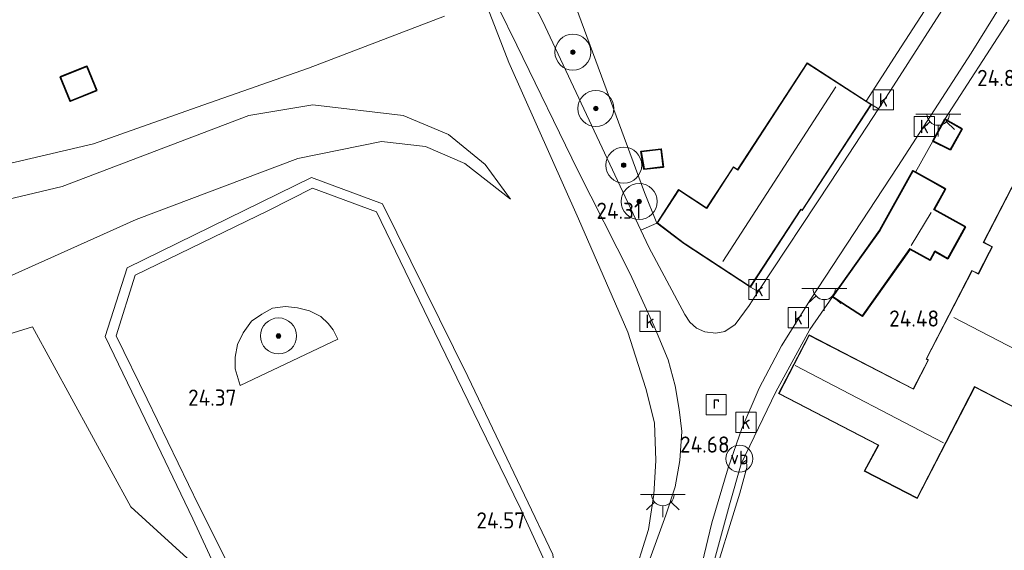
# Model space of a CAD drawing. Header units: metres. Extents: x 185049 to 189876, y 349292 to 352302.
# Tile 77 of 256: x 188148 to 188257, y 349775 to 349834. Entities that reach past the tile are written whole.
import ezdxf
from ezdxf.enums import TextEntityAlignment as Align

# ---------------------------------------------------------------- set-up
doc = ezdxf.new("R2010")
doc.units = ezdxf.units.M
for name, color, linetype, lineweight in [('B-WE-GR-BOOM-S', 90, 'Continuous', 25), ('B-WE-GR-GRAS-GV', 60, 'Continuous', 13), ('B-WE-GR-HAAG-G', 90, 'GR-HAAG1', 13), ('B-WE-GR-STRUIK-GV', 90, 'Continuous', 13), ('B-WE-GW-TALUD_KRUIN-G', 90, 'Continuous', 18), ('B-WE-GW-TALUD_TEEN-G', 90, 'Continuous', 18), ('B-WE-IE-MEUBILAIR_WEGMEUBILAIR-S', 7, 'Continuous', 25), ('B-WE-IE-TERREINAFSCHEIDING_KUNSTMATIG_HEKWERK-G', 20, 'IE-TERREINAFSCHEIDING-KUNSTMATIG', 18), ('B-WE-KG-KADASTRAAL_DAKRAND-G', 170, 'Continuous', 18), ('B-WE-KG-KADASTRAAL_NOK-G', 10, 'Continuous', 18), ('B-WE-KL-ET_LS_OV_LICHTPUNT-S', 190, 'Continuous', 25), ('B-WE-OG-BEBOUWING_SCHUUR-GV', 7, 'Continuous', 35), ('B-WE-OG-BEBOUWING_WONINGBOUW-GV', 7, 'Continuous', 18), ('B-WE-OG-TERREIN_GROEN-GV', 7, 'Continuous', 18), ('B-WE-OG-TERREIN_GROEN_TUIN-GV', 7, 'Continuous', 18), ('B-WE-RI-GWA_KOLK-S', 30, 'Continuous', 25), ('B-WE-RI-GWA_RIOOLPUT-S', 30, 'Continuous', 25), ('B-WE-VH-VERHARDING_ASFALT-GV', 252, 'Continuous', 18), ('B-WE-VH-VERHARDING_BETON-GV', 252, 'Continuous', 18), ('B-WE-VH-VERHARDING_STRAATBAKSTEEN-GV', 252, 'Continuous', 18), ('X-XX-AL-HOOGTELABEL-S', 7, 'Continuous', 25)]:
    doc.layers.add(name, color=color, linetype=linetype, lineweight=lineweight)
doc.styles.add('NLCS-ISO', font='NLCS-ISO.ttf')
doc.styles.add('NLCS-ISO-ANNOTATIVE-T18', font='NLCS-ISO.ttf', dxfattribs={"height": 1.8})
doc.linetypes.add('GR-HAAG1', pattern='A,6,[176,NLCS.SHX,S=0.125,R=0,X=0,Y=0],-2', length=8)
doc.linetypes.add('IE-TERREINAFSCHEIDING-KUNSTMATIG', pattern='A,4,[82,NLCS.SHX,S=0.75,R=90,X=0,Y=0],4,-2', length=10)

# ---------------------------------------------------------------- blocks, each defined once
blk = doc.blocks.new('SAL-HOOGTELABEL-SO')
at = {"color": 0, "linetype": 'ByBlock', "lineweight": -2, "style": 'NLCS-ISO-ANNOTATIVE-T18'}
blk.add_attdef('HOOGTE', text='', height=1.8, dxfattribs=at).set_placement((2.79, 0), align=Align.RIGHT)
blk = doc.blocks.new('SGR-BOOM_01-SO')
at = {"linetype": 'ByBlock', "lineweight": 18}
h = blk.add_hatch(color=0, dxfattribs=at)
h.dxf.hatch_style = 1
edge = h.paths.add_edge_path()
edge.add_arc((0, 0), 0.25, 0, 360)
at = {"color": 0, "linetype": 'ByBlock', "lineweight": 18}
for radius in [2, 0.25]:
    blk.add_circle((0, 0), radius, dxfattribs=at)
blk = doc.blocks.new('SRI-PUT_INSPECTIEPUT_RIOOLPUT-SO')
at = {"color": 0, "linetype": 'ByBlock', "lineweight": 18}
blk.add_lwpolyline([(-1.12, -1.12), (1.12, -1.12), (1.12, 1.12), (-1.12, 1.12)], close=True, dxfattribs=at)
at = {"color": 0, "linetype": 'ByBlock', "lineweight": 18, "style": 'NLCS-ISO'}
blk.add_text('r', height=1.5, dxfattribs=at).set_placement((0, 0.28), align=Align.MIDDLE_CENTER)
blk = doc.blocks.new('SRI-KOLK-SO')
at = {"color": 0, "linetype": 'ByBlock', "lineweight": 18}
blk.add_lwpolyline([(-1.125, -1.125), (1.125, -1.125), (1.125, 1.125), (-1.125, 1.125)], close=True, dxfattribs=at)
at = {"color": 0, "linetype": 'ByBlock', "lineweight": 18, "style": 'NLCS-ISO'}
blk.add_text('k', height=1.5, dxfattribs=at).set_placement((0, 0), align=Align.MIDDLE_CENTER)
blk = doc.blocks.new('SKL-ET_OV_LICHTPUNT-SO')
at = {"color": 0, "linetype": 'ByBlock', "lineweight": 18}
for points in [[(-1.25, 0), (-2.5, 0)], [(1.25, 0), (2.5, 0)], [(-0.92, -0.85), (-1.83, -1.7)], [(0.92, -0.85), (1.83, -1.7)], [(0, -1.25), (0, -2.5)]]:
    blk.add_lwpolyline(points, dxfattribs=at)
blk.add_lwpolyline([(0, 0), (1.25, 0, -1), (-1.25, 0)], format="xyb", close=True, dxfattribs=at)
blk = doc.blocks.new('SIE-WEG_PAAL_VERKEERSBORD-SO')
at = {"color": 0, "linetype": 'ByBlock', "lineweight": 18}
blk.add_circle((0, 0), 1.5, dxfattribs=at)
at = {"color": 0, "linetype": 'ByBlock', "lineweight": 18, "style": 'NLCS-ISO'}
blk.add_text('vb', height=1.5, dxfattribs=at).set_placement((0, 0.13), align=Align.MIDDLE_CENTER)

msp = doc.modelspace()

# ---------------------------------------------------------------- linework, layer by layer
at = {"layer": 'B-WE-GR-GRAS-GV'}
for points in [[(188198.882, 349838.726, 24.228), (188202.406, 349829.642, 24.221), (188210.163, 349812.264, 24.198), (188215.629, 349799.677, 24.221), (188217.634, 349793.447, 24.28), (188218.584, 349789.626, 24.331), (188218.746, 349785.446, 24.346), (188218.535, 349781.667, 24.354), (188217.94, 349777.788, 24.376), (188216.114, 349772.018, 24.656)], [(188145.744, 349818.147, 23.238), (188156.252, 349820.591, 23.475), (188168.398, 349824.887, 23.544), (188180.145, 349829.017, 23.789), (188195.267, 349834.769, 24.232)], [(188130.494, 349798.548, 24.444), (188160.976, 349812.202, 24.494), (188178.945, 349818.975, 24.473), (188188.237, 349820.856, 24.421), (188193.158, 349820.307, 24.41), (188197.517, 349818.433, 24.452), (188202.609, 349814.448, 24.275), (188199.767, 349818.3, 24.243), (188195.711, 349821.623, 24.285), (188190.674, 349823.745, 24.264), (188180.638, 349824.938, 23.951), (188173.522, 349823.759, 23.784), (188152.773, 349815.859, 23.43), (188129.049, 349810.224, 22.984)], [(188207.315, 349775.012, 24.723), (188197.845, 349794.784, 24.688), (188188.368, 349813.951, 24.697), (188180.46, 349816.876, 24.68), (188159.991, 349806.818, 24.641), (188157.531, 349799.204, 24.736), (188161.993, 349790.009, 24.736), (188167.276, 349778.952, 24.809), (188171.232, 349770.412, 24.762), (188160.382, 349780.3, 24.699), (188149.472, 349800.273, 24.574), (188134, 349795.512, 24.353)], [(188171.232, 349770.412, 24.762), (188167.276, 349778.952, 24.809), (188161.993, 349790.009, 24.736), (188157.531, 349799.204, 24.736), (188159.991, 349806.818, 24.641), (188180.46, 349816.876, 24.68), (188188.368, 349813.951, 24.697), (188197.845, 349794.784, 24.688), (188207.315, 349775.012, 24.723)], [(188206.415, 349774.237, 24.671), (188203.727, 349780.035, 24.68), (188199.141, 349789.447, 24.568), (188193.518, 349801.04, 24.581), (188187.707, 349813.041, 24.576), (188180.57, 349815.68, 24.559), (188175.684, 349813.212, 24.581), (188160.861, 349806.038, 24.555), (188158.75, 349799.3, 24.572), (188162.194, 349792.267, 24.607), (188167.956, 349780.422, 24.632), (188172.385, 349771.555, 24.714)], [(188134, 349795.512, 24.353), (188149.472, 349800.273, 24.574), (188160.382, 349780.3, 24.699), (188171.232, 349770.412, 24.762), (188172.315, 349770.861, 24.762), (188176.485, 349773.071, 24.731), (188176.731, 349771.928, 24.727), (188176.75, 349770.85, 24.718), (188175.003, 349762.69, 24.848), (188174.562, 349761.7, 24.86), (188174.023, 349760.901, 24.908), (188173.355, 349760.209, 24.947), (188172.395, 349759.584, 24.99), (188171.22, 349759.419, 24.998), (188170.274, 349758.898, 24.929), (188165.092, 349759.824, 24.968), (188158.274, 349760.871, 25.364), (188153.344, 349761.587, 25.708), (188148.047, 349762.363, 25.867), (188144.688, 349762.791, 25.889)]]:
    msp.add_polyline3d(points, dxfattribs=at)
msp.add_polyline3d([(188183.381, 349798.915, 24.43), (188172.548, 349793.787, 24.4), (188171.971, 349795.622, 24.4), (188171.98, 349796.905, 24.409), (188172.234, 349798.329, 24.439), (188172.868, 349799.62, 24.452), (188173.79, 349800.9, 24.456), (188174.944, 349801.678, 24.465), (188176.151, 349802.339, 24.452), (188177.574, 349802.556, 24.452), (188178.917, 349802.407, 24.452), (188180.255, 349802.069, 24.452), (188181.516, 349801.416, 24.456), (188182.328, 349800.67, 24.456), (188182.896, 349799.937, 24.456)], close=True, dxfattribs=at)
at = {"layer": 'B-WE-GR-HAAG-G'}
for points in [[(188217.482, 349815.212, 24.434), (188209.828, 349835.93, 24.482), (188208.788, 349838.663, 24.482), (188208.478, 349840.517, 24.482), (188208.359, 349842.218, 24.482), (188208.552, 349843.616, 24.482), (188209.161, 349844.921, 24.482), (188210.166, 349846.249, 24.482), (188211.839, 349847.526, 24.525), (188215.521, 349849.935, 24.533), (188224.841, 349854.611, 24.568), (188233.785, 349858.383, 24.499), (188235.181, 349859.041, 24.486), (188235.511, 349858.474, 24.525), (188241.295, 349860.968, 24.559), (188255.809, 349866.665, 24.766), (188261.277, 349854.918, 24.645)], [(188245.6, 349830.735, 24.512), (188252.515, 349841.402, 24.571)], [(188159.991, 349806.818, 24.641), (188180.46, 349816.876, 24.68), (188188.368, 349813.951, 24.697), (188197.845, 349794.784, 24.688), (188207.315, 349775.012, 24.723), (188207.68, 349771.549, 24.723), (188204.629, 349756.424, 25.067), (188199.522, 349757.561, 24.99)], [(188172.315, 349770.861, 24.762), (188171.232, 349770.412, 24.762), (188167.276, 349778.952, 24.809), (188161.993, 349790.009, 24.736), (188157.531, 349799.204, 24.736), (188159.991, 349806.818, 24.641)], [(188228.217, 349785.06, 24.632), (188232.083, 349793.052, 24.628)], [(188223.82, 349764.133, 24.938), (188222.684, 349764.591, 24.942), (188222.923, 349765.873, 24.921), (188226.94, 349780.535, 24.632), (188228.217, 349785.06, 24.632)]]:
    msp.add_polyline3d(points, dxfattribs=at)
at = {"layer": 'B-WE-GR-STRUIK-GV'}
msp.add_polyline3d([(188226.414, 349799.777, 24.409), (188225.399, 349799.579, 24.43), (188224.209, 349799.729, 24.443), (188223.247, 349800.151, 24.46), (188222.533, 349800.807, 24.469), (188221.979, 349801.645, 24.469), (188217.977, 349809.118, 24.452), (188217.09, 349811.001, 24.434), (188218.864, 349811.808, 24.434), (188221.849, 349809.53, 24.434), (188229.262, 349804.698, 24.434), (188230.127, 349804.204, 24.331), (188229.101, 349802.65, 24.4), (188227.579, 349800.552, 24.4)], close=True, dxfattribs=at)
at = {"layer": 'B-WE-GW-TALUD_KRUIN-G'}
for points in [[(188130.494, 349798.548, 24.444), (188160.976, 349812.202, 24.494), (188178.945, 349818.975, 24.473), (188188.237, 349820.856, 24.421), (188193.158, 349820.307, 24.41), (188197.517, 349818.433, 24.452), (188202.609, 349814.448, 24.275)], [(188228.827, 349785.463, 24.576), (188228.217, 349785.06, 24.632)]]:
    msp.add_polyline3d(points, dxfattribs=at)
at = {"layer": 'B-WE-GW-TALUD_TEEN-G'}
for points in [[(188202.609, 349814.448, 24.275), (188199.767, 349818.3, 24.243), (188195.711, 349821.623, 24.285), (188190.674, 349823.745, 24.264), (188180.638, 349824.938, 23.951), (188173.522, 349823.759, 23.784), (188152.773, 349815.859, 23.43), (188129.049, 349810.224, 22.984)], [(188280.259, 349744.685, 24.213), (188274.962, 349747.411, 24.324), (188268.319, 349750.267, 24.273), (188257.65, 349754.967, 24.162), (188244.061, 349758.965, 24.14), (188229.54, 349763.852, 24.361), (188225.574, 349765.106, 24.384), (188224.147, 349765.779, 24.361), (188223.834, 349766.546, 24.347), (188224.777, 349771.166, 24.332), (188228.067, 349781.826, 24.509), (188228.845, 349784.666, 24.531), (188228.827, 349785.463, 24.576)]]:
    msp.add_polyline3d(points, dxfattribs=at)
at = {"layer": 'B-WE-IE-TERREINAFSCHEIDING_KUNSTMATIG_HEKWERK-G'}
msp.add_polyline3d([(188218.864, 349811.808, 24.434), (188217.482, 349815.212, 24.434)], dxfattribs=at)
at = {"layer": 'B-WE-KG-KADASTRAAL_DAKRAND-G'}
for points in [[(188153.656, 349825.387, 25.25), (188152.604, 349827.996, 25.3), (188155.481, 349829.155, 25.602), (188156.532, 349826.546, 25.66)], [(188235.013, 349813.251, 27.649), (188234.849, 349813.358, 28.122), (188229.248, 349804.767, 28.148), (188222.009, 349809.49, 28.105), (188221.919, 349809.545, 26.685), (188218.933, 349811.823, 26.685), (188221.295, 349815.445, 26.728), (188224.355, 349813.444, 26.728), (188224.403, 349813.419, 27.735), (188227.385, 349817.993, 27.765), (188227.853, 349817.687, 27.769), (188235.576, 349829.533, 27.765), (188242.644, 349824.956, 27.219)], [(188251.472, 349820.014, 26.444), (188249.606, 349820.93, 26.642), (188250.898, 349823.255, 26.629), (188252.713, 349822.247, 26.448)], [(188217.469, 349817.827, 26.121), (188217.14, 349819.713, 26.117), (188219.307, 349819.967, 26.121), (188219.53, 349818.068, 26.121)], [(188251.172, 349807.911, 26.737), (188249.748, 349808.703, 27.262), (188249.212, 349807.739, 27.262), (188246.996, 349808.97, 27.929), (188241.698, 349801.517, 27.941), (188238.435, 349803.634, 26.793), (188243.683, 349810.99, 26.827), (188247.33, 349817.554, 26.836), (188250.886, 349815.579, 27.838), (188249.62, 349813.301, 27.838), (188253.094, 349811.371, 26.719)]]:
    msp.add_polyline3d(points, close=True, dxfattribs=at)
msp.add_polyline3d([(188262.517, 349789.343, 27.051), (188254.167, 349793.66, 27.236), (188247.776, 349781.297, 27.429), (188241.975, 349784.295, 27.429), (188243.531, 349787.162, 27.477), (188232.458, 349792.886, 27.464), (188235.793, 349799.339, 27.464), (188247.386, 349793.346, 27.567), (188249.068, 349796.601, 27.485), (188248.845, 349796.716, 27.485), (188253.897, 349806.488, 27.503), (188254.595, 349806.128, 28.109), (188255.84, 349808.536, 28.238), (188256.173, 349809.18, 29.688), (188255.2, 349809.683, 28.798), (188258.804, 349816.654, 28.802)], dxfattribs=at)
at = {"layer": 'B-WE-KG-KADASTRAAL_NOK-G'}
for points in [[(188226.175, 349807.546, 31.818), (188238.759, 349826.923, 31.741)], [(188247.142, 349809.312, 28.101), (188249.331, 349812.989, 28.139)], [(188251.884, 349801.329, 29.568), (188264.814, 349794.638, 29.546)], [(188250.73, 349787.394, 31.044), (188234.246, 349795.989, 31.009)]]:
    msp.add_polyline3d(points, dxfattribs=at)
at = {"layer": 'B-WE-OG-BEBOUWING_SCHUUR-GV'}
for points in [[(188156.597, 349826.519, 23.531), (188153.629, 349825.322, 23.531), (188152.539, 349828.023, 23.531), (188155.508, 349829.22, 23.531)], [(188252.781, 349822.267, 24.581), (188251.492, 349819.948, 24.581), (188249.536, 349820.908, 24.581), (188250.878, 349823.323, 24.581)], [(188219.586, 349818.025, 24.456), (188217.428, 349817.771, 24.456), (188217.082, 349819.757, 24.456), (188219.351, 349820.023, 24.456)], [(188253.162, 349811.39, 24.43), (188251.192, 349807.843, 24.43), (188249.767, 349808.635, 24.43), (188249.232, 349807.671, 24.43), (188247.011, 349808.904, 24.43), (188241.711, 349801.449, 24.43), (188238.364, 349803.621, 24.43), (188243.641, 349811.017, 24.43), (188247.31, 349817.622, 24.43), (188247.608, 349817.457, 24.581), (188250.954, 349815.598, 24.43), (188249.688, 349813.32, 24.43)]]:
    msp.add_polyline3d(points, close=True, dxfattribs=at)
at = {"layer": 'B-WE-OG-BEBOUWING_WONINGBOUW-GV'}
msp.add_polyline3d([(188242.713, 349824.971, 24.434), (188235.027, 349813.182, 24.434), (188234.863, 349813.289, 24.434), (188229.262, 349804.698, 24.434), (188221.849, 349809.53, 24.434), (188218.864, 349811.808, 24.434), (188221.28, 349815.514, 24.434), (188224.388, 349813.488, 24.434), (188227.37, 349818.062, 24.434), (188227.838, 349817.757, 24.434), (188235.561, 349829.602, 24.434), (188242.138, 349825.343, 24.473)], close=True, dxfattribs=at)
msp.add_polyline3d([(188262.539, 349789.276, 24.564), (188254.188, 349793.592, 24.564), (188247.797, 349781.229, 24.564), (188241.907, 349784.274, 24.564), (188243.463, 349787.141, 24.564), (188232.39, 349792.865, 24.564), (188235.772, 349799.406, 24.564), (188247.364, 349793.413, 24.564), (188249.001, 349796.579, 24.564), (188248.778, 349796.695, 24.564), (188253.876, 349806.556, 24.564), (188254.574, 349806.195, 24.564), (188255.796, 349808.559, 24.564), (188256.106, 349809.158, 24.564), (188255.132, 349809.661, 24.564), (188258.782, 349816.721, 24.564)], dxfattribs=at)
at = {"layer": 'B-WE-OG-TERREIN_GROEN-GV'}
msp.add_polyline3d([(188129.049, 349810.224, 22.984), (188152.773, 349815.859, 23.43), (188173.522, 349823.759, 23.784), (188180.638, 349824.938, 23.951), (188190.674, 349823.745, 24.264), (188195.711, 349821.623, 24.285), (188199.767, 349818.3, 24.243), (188202.609, 349814.448, 24.275), (188197.517, 349818.433, 24.452), (188193.158, 349820.307, 24.41), (188188.237, 349820.856, 24.421), (188178.945, 349818.975, 24.473), (188160.976, 349812.202, 24.494), (188130.494, 349798.548, 24.444)], dxfattribs=at)
at = {"layer": 'B-WE-OG-TERREIN_GROEN_TUIN-GV'}
for points in [[(188252.515, 349841.402, 24.571), (188245.6, 349830.735, 24.512), (188242.138, 349825.343, 24.473), (188235.561, 349829.602, 24.434), (188227.838, 349817.757, 24.434), (188227.37, 349818.062, 24.434), (188224.388, 349813.488, 24.434), (188221.28, 349815.514, 24.434), (188218.864, 349811.808, 24.434), (188217.482, 349815.212, 24.434), (188209.828, 349835.93, 24.482)], [(188195.267, 349834.769, 24.232), (188180.145, 349829.017, 23.789), (188168.398, 349824.887, 23.544), (188156.252, 349820.591, 23.475), (188145.744, 349818.147, 23.238)], [(188224.777, 349771.166, 24.332), (188228.067, 349781.826, 24.509), (188228.845, 349784.666, 24.531), (188228.827, 349785.463, 24.576), (188228.217, 349785.06, 24.632), (188232.083, 349793.052, 24.628), (188235.877, 349799.986, 24.465), (188238.364, 349803.621, 24.43), (188241.711, 349801.449, 24.43), (188247.011, 349808.904, 24.43), (188249.232, 349807.671, 24.43), (188249.767, 349808.635, 24.43), (188251.192, 349807.843, 24.43), (188253.162, 349811.39, 24.43), (188249.688, 349813.32, 24.43), (188250.954, 349815.598, 24.43), (188247.608, 349817.457, 24.581), (188249.536, 349820.908, 24.581), (188251.492, 349819.948, 24.581), (188252.781, 349822.267, 24.581), (188250.878, 349823.323, 24.581), (188258.001, 349834.357, 24.576)], [(188258.782, 349816.721, 24.564), (188255.132, 349809.661, 24.564), (188256.106, 349809.158, 24.564), (188255.796, 349808.559, 24.564), (188254.574, 349806.195, 24.564), (188253.876, 349806.556, 24.564), (188248.778, 349796.695, 24.564), (188249.001, 349796.579, 24.564), (188247.364, 349793.413, 24.564), (188235.772, 349799.406, 24.564), (188232.39, 349792.865, 24.564), (188243.463, 349787.141, 24.564), (188241.907, 349784.274, 24.564), (188247.797, 349781.229, 24.564), (188254.188, 349793.592, 24.564), (188262.539, 349789.276, 24.564)]]:
    msp.add_polyline3d(points, dxfattribs=at)
for points in [[(188152.539, 349828.023, 23.531), (188153.629, 349825.322, 23.531), (188156.597, 349826.519, 23.531), (188155.508, 349829.22, 23.531)], [(188217.082, 349819.757, 24.456), (188217.428, 349817.771, 24.456), (188219.586, 349818.025, 24.456), (188219.351, 349820.023, 24.456)], [(188274.962, 349747.411, 24.324), (188280.259, 349744.685, 24.213), (188279.165, 349744.751, 24.31), (188269.565, 349748.497, 24.568), (188256.259, 349754.048, 24.635), (188242.916, 349758.211, 24.975), (188230.532, 349762.258, 25.019), (188223.82, 349764.133, 24.938), (188222.684, 349764.591, 24.942), (188222.923, 349765.873, 24.921), (188226.94, 349780.535, 24.632), (188228.217, 349785.06, 24.632), (188228.827, 349785.463, 24.576), (188228.845, 349784.666, 24.531), (188228.067, 349781.826, 24.509), (188224.777, 349771.166, 24.332), (188223.834, 349766.546, 24.347), (188224.147, 349765.779, 24.361), (188225.574, 349765.106, 24.384), (188229.54, 349763.852, 24.361), (188244.061, 349758.965, 24.14), (188257.65, 349754.967, 24.162), (188268.319, 349750.267, 24.273)]]:
    msp.add_polyline3d(points, close=True, dxfattribs=at)
at = {"layer": 'B-WE-VH-VERHARDING_ASFALT-GV'}
for points in [[(188260.807, 349841.967, 24.564), (188253.799, 349830.658, 24.503), (188245.638, 349818.103, 24.439), (188235.937, 349803.313, 24.357), (188232.728, 349798.179, 24.387), (188230.22, 349793.468, 24.439), (188228.32, 349789.011, 24.546), (188226.782, 349784.61, 24.628), (188224.97, 349778.536, 24.718), (188221.976, 349766.013, 24.848), (188221.005, 349760.04, 24.882), (188217.423, 349744.59, 24.938), (188211.294, 349720.089, 24.985), (188206.629, 349702.076, 24.921)], [(188204.158, 349838.101, 24.374), (188206.138, 349834.254, 24.314), (188217.09, 349811.001, 24.434), (188217.977, 349809.118, 24.452), (188221.979, 349801.645, 24.469), (188222.533, 349800.807, 24.469), (188223.247, 349800.151, 24.46), (188224.209, 349799.729, 24.443), (188225.399, 349799.579, 24.43), (188226.414, 349799.777, 24.409), (188227.579, 349800.552, 24.4), (188229.101, 349802.65, 24.4), (188230.127, 349804.204, 24.331), (188238.15, 349816.347, 24.413), (188243.483, 349824.5, 24.434), (188244.814, 349826.535, 24.4), (188252.216, 349838.03, 24.538)], [(188201.585, 349711.48, 24.964), (188205.6, 349727.138, 25.015), (188209.033, 349740.481, 25.033), (188212.981, 349757.231, 24.899), (188215.391, 349767.064, 24.787), (188218.092, 349774.499, 24.731), (188219.87, 349779.364, 24.688), (188220.903, 349782.53, 24.632), (188221.41, 349785.436, 24.615), (188221.621, 349788.668, 24.598), (188221.345, 349791.091, 24.589), (188220.89, 349793.722, 24.495), (188220.119, 349796.637, 24.473), (188218.521, 349800.425, 24.413), (188215.884, 349806.158, 24.357), (188210.074, 349817.638, 24.331), (188203.295, 349831.57, 24.284), (188201.245, 349835.691, 24.215)], [(188172.385, 349771.555, 24.714), (188167.956, 349780.422, 24.632), (188162.194, 349792.267, 24.607), (188158.75, 349799.3, 24.572), (188160.861, 349806.038, 24.555), (188175.684, 349813.212, 24.581), (188180.57, 349815.68, 24.559), (188187.707, 349813.041, 24.576), (188193.518, 349801.04, 24.581), (188199.141, 349789.447, 24.568), (188203.727, 349780.035, 24.68), (188206.415, 349774.237, 24.671)]]:
    msp.add_polyline3d(points, dxfattribs=at)
msp.add_polyline3d([(188178.917, 349802.407, 24.452), (188177.574, 349802.556, 24.452), (188176.151, 349802.339, 24.452), (188174.944, 349801.678, 24.465), (188173.79, 349800.9, 24.456), (188172.868, 349799.62, 24.452), (188172.234, 349798.329, 24.439), (188171.98, 349796.905, 24.409), (188171.971, 349795.622, 24.4), (188172.548, 349793.787, 24.4), (188183.381, 349798.915, 24.43), (188182.896, 349799.937, 24.456), (188182.328, 349800.67, 24.456), (188181.516, 349801.416, 24.456), (188180.255, 349802.069, 24.452)], close=True, dxfattribs=at)
at = {"layer": 'B-WE-VH-VERHARDING_BETON-GV'}
for points in [[(188259.582, 349849.737, 24.572), (188252.216, 349838.03, 24.538), (188244.814, 349826.535, 24.4), (188243.483, 349824.5, 24.434), (188242.713, 349824.971, 24.434), (188242.138, 349825.343, 24.473), (188245.6, 349830.735, 24.512), (188252.515, 349841.402, 24.571), (188253.068, 349842.254, 24.575), (188257.411, 349848.954, 24.612), (188257.778, 349849.521, 24.615)], [(188216.114, 349772.018, 24.656), (188217.94, 349777.788, 24.376), (188218.535, 349781.667, 24.354), (188218.746, 349785.446, 24.346), (188218.584, 349789.626, 24.331), (188217.634, 349793.447, 24.28), (188215.629, 349799.677, 24.221), (188210.163, 349812.264, 24.198), (188202.406, 349829.642, 24.221), (188198.882, 349838.726, 24.228)], [(188209.828, 349835.93, 24.482), (188217.482, 349815.212, 24.434), (188218.864, 349811.808, 24.434), (188217.09, 349811.001, 24.434), (188206.138, 349834.254, 24.314), (188204.158, 349838.101, 24.374)], [(188201.245, 349835.691, 24.215), (188203.295, 349831.57, 24.284), (188210.074, 349817.638, 24.331), (188215.884, 349806.158, 24.357), (188218.521, 349800.425, 24.413), (188220.119, 349796.637, 24.473), (188220.89, 349793.722, 24.495), (188221.345, 349791.091, 24.589), (188221.621, 349788.668, 24.598), (188221.41, 349785.436, 24.615), (188220.903, 349782.53, 24.632), (188219.87, 349779.364, 24.688), (188218.092, 349774.499, 24.731)]]:
    msp.add_polyline3d(points, dxfattribs=at)
at = {"layer": 'B-WE-VH-VERHARDING_STRAATBAKSTEEN-GV'}
for points in [[(188206.629, 349702.076, 24.921), (188211.294, 349720.089, 24.985), (188217.423, 349744.59, 24.938), (188221.005, 349760.04, 24.882), (188221.976, 349766.013, 24.848), (188224.97, 349778.536, 24.718), (188226.782, 349784.61, 24.628), (188228.32, 349789.011, 24.546), (188230.22, 349793.468, 24.439), (188232.728, 349798.179, 24.387), (188235.937, 349803.313, 24.357), (188245.638, 349818.103, 24.439), (188253.799, 349830.658, 24.503), (188260.807, 349841.967, 24.564)], [(188258.001, 349834.357, 24.576), (188250.878, 349823.323, 24.581), (188249.536, 349820.908, 24.581), (188247.608, 349817.457, 24.581), (188247.31, 349817.622, 24.43), (188243.641, 349811.017, 24.43), (188238.364, 349803.621, 24.43), (188235.877, 349799.986, 24.465), (188232.083, 349793.052, 24.628), (188228.217, 349785.06, 24.632), (188226.94, 349780.535, 24.632), (188222.923, 349765.873, 24.921), (188222.684, 349764.591, 24.942), (188223.82, 349764.133, 24.938), (188219.276, 349744.563, 25.114), (188213.675, 349721.867, 25.14), (188209.074, 349704.25, 25.054)]]:
    msp.add_polyline3d(points, dxfattribs=at)
msp.add_polyline3d([(188238.15, 349816.347, 24.413), (188230.127, 349804.204, 24.331), (188229.262, 349804.698, 24.434), (188234.863, 349813.289, 24.434), (188235.027, 349813.182, 24.434), (188242.713, 349824.971, 24.434), (188243.483, 349824.5, 24.434)], close=True, dxfattribs=at)

# ---------------------------------------------------------------- block references
at = {"layer": 'B-WE-GR-BOOM-S'}
for p in [(188209.53, 349830.784, 24.346), (188212.081, 349824.52, 24.388), (188215.177, 349818.23, 24.45), (188216.897, 349814.204, 24.471), (188176.799, 349799.268, 24.559)]:
    msp.add_blockref('SGR-BOOM_01-SO', p, dxfattribs=at)
at = {"layer": 'B-WE-IE-MEUBILAIR_WEGMEUBILAIR-S'}
msp.add_blockref('SIE-WEG_PAAL_VERKEERSBORD-SO', (188228.037, 349785.644, 24.688), dxfattribs=at)
at = {"layer": 'B-WE-KL-ET_LS_OV_LICHTPUNT-S'}
for p in [(188250.13, 349823.91, 24.374), (188237.47, 349804.557, 24.33), (188219.523, 349781.659, 24.487)]:
    msp.add_blockref('SKL-ET_OV_LICHTPUNT-SO', p, dxfattribs=at)
at = {"layer": 'B-WE-RI-GWA_KOLK-S'}
for p in [(188244.042, 349825.487, 24.422), (188248.588, 349822.524, 24.417), (188230.211, 349804.425, 24.357), (188234.572, 349801.29, 24.417), (188218.086, 349800.897, 24.383), (188228.762, 349789.693, 24.589)]:
    msp.add_blockref('SRI-KOLK-SO', p, dxfattribs=at)
at = {"layer": 'B-WE-RI-GWA_RIOOLPUT-S'}
msp.add_blockref('SRI-PUT_INSPECTIEPUT_RIOOLPUT-SO', (188225.458, 349791.643, 24.611), dxfattribs=at)
at = {"layer": 'X-XX-AL-HOOGTELABEL-S'}
for p, values in [((188257.181, 349827.02, 24.849), {'HOOGTE': '24.85'}), ((188214.385, 349812.269, 24.306), {'HOOGTE': '24.31'}), ((188247.444, 349800.305, 24.483), {'HOOGTE': '24.48'}), ((188169.338, 349791.524, 24.367), {'HOOGTE': '24.37'}), ((188224.153, 349786.314, 24.681), {'HOOGTE': '24.68'}), ((188201.429, 349777.895, 24.573), {'HOOGTE': '24.57'})]:
    msp.add_blockref('SAL-HOOGTELABEL-SO', p, dxfattribs=at).add_auto_attribs(values)

doc.saveas('drawing.dxf')
